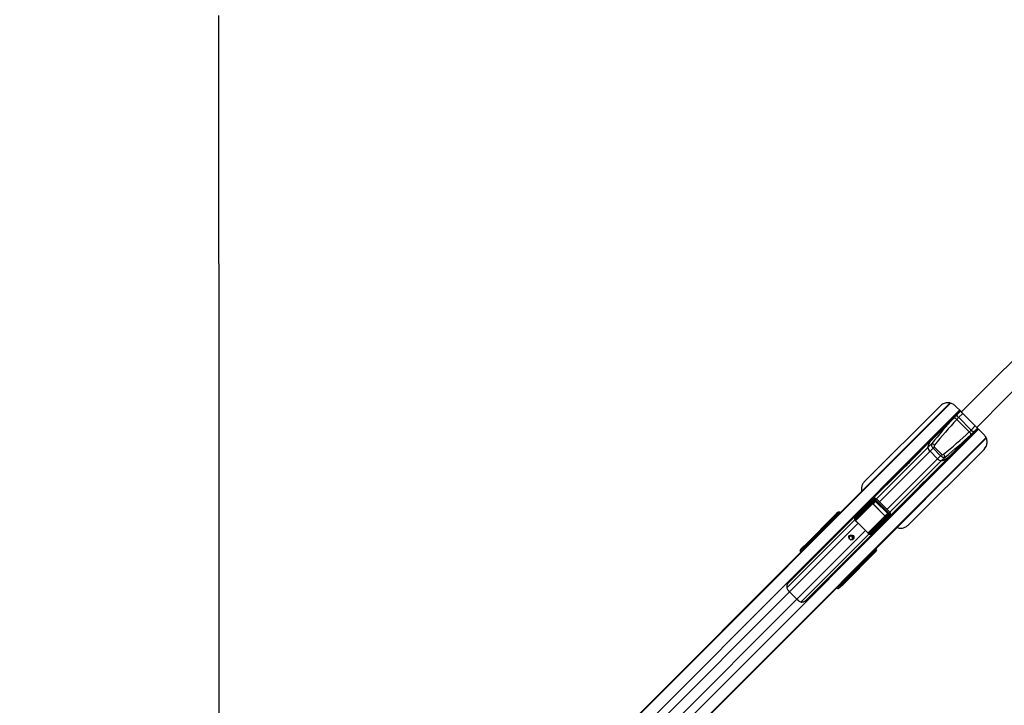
# Paper-space layout 'In Ground Anchor' of a CAD drawing. Header units: millimetres. Extents: x 38476 to 443956, y 10848 to 406945.
# Tile 39 of 71: x 85725 to 132483, y 269483 to 302026. Entities that reach past the tile are written whole.
import ezdxf

# ---------------------------------------------------------------- set-up
doc = ezdxf.new("R2010")
doc.units = ezdxf.units.MM
doc.layers.add('COMPONENT_GEOMETRY', color=7, linetype='Continuous')
doc.styles.add('SLDTEXTSTYLE1', font='TXT', dxfattribs={"width": 0.75})
doc.dimstyles.new('SLDDIMSTYLE0', dxfattribs={"dimtxt": 2500, "dimasz": 165.1, "dimexe": 0, "dimexo": 0.0625, "dimgap": 625, "dimtad": 0, "dimtih": 1, "dimtoh": 1, "dimdec": 0, "dimlfac": 0.02, "dimrnd": 1e-09, "dimzin": 12, "dimdsep": 46, "dimtxsty": 'SLDTEXTSTYLE1', "dimsah": 1, "dimcen": 0.09, "dimadec": 0, "dimazin": 3, "dimtfac": 1, "dimtdec": 0, "dimtofl": 0, "dimtmove": 0, "dimatfit": 3, "dimfxl": 1, "dimfrac": 2, "dimtolj": 1, "dimtzin": 12, "dimarcsym": 0})

# ---------------------------------------------------------------- blocks, each defined once
blk = doc.blocks.new('_D_16')
at = {"layer": 'COMPONENT_GEOMETRY', "color": 7, "ltscale": 50}
for p, q in [((240160, 319828), (240160, 202242)), ((85725, 242893), (85725, 202242)), ((85725, 202401), (159248, 202401)), ((240160, 202401), (166637, 202401))]:
    blk.add_line(p, q, dxfattribs=at)
for points in [[(85725, 202401), (85890, 202375), (85890, 202426)], [(240160, 202401), (239995, 202426), (239995, 202375)]]:
    blk.add_solid(points, dxfattribs=at)
at = {"layer": 'COMPONENT_GEOMETRY', "color": 7, "ltscale": 50, "insert": (159248, 203639), "char_height": 2500, "attachment_point": 1, "style": 'SLDTEXTSTYLE1'}
blk.add_mtext('3089', dxfattribs=at)

psp = doc.layouts.new('In Ground Anchor')

# ---------------------------------------------------------------- linework, layer by layer
at = {"color": 7, "linetype": 'Continuous', "lineweight": 25, "ltscale": 50}
for p, q in [((124154.5, 278083.5), (129898.6, 283827.6)), ((130393, 283455.7), (122224.5, 275287.2)), ((129450, 283699.3), (125845.2, 280104.2)), ((130443.2, 283405.2), (130155.1, 283695.5)), ((130402.3, 283440.3), (130203.5, 283241.6)), ((130203.5, 283241.6), (128969.6, 282007.7)), ((130818.1, 282461.1), (130229.2, 283050)), ((130315.7, 283138.5), (130906.6, 282547.6)), ((123055.3, 274456.4), (131223.8, 282624.8)), ((131009.6, 282435.5), (129775.7, 281201.6)), ((131208.4, 282634.2), (131009.6, 282435.5)), ((131517.9, 282333), (131175, 282673.2)), ((125854.2, 276389), (131628, 282162.9)), ((129017.1, 282062.2), (128022.6, 281067.7)), ((127915.1, 278034.5), (131519.9, 281629.6)), ((127915.4, 278035.2), (131520.2, 281630.3)), ((129036.8, 281905.1), (128851.8, 281720.1)), ((129096.9, 281688.5), (128956.3, 281548)), ((129316.1, 281188.3), (128956.3, 281548)), ((129153.5, 281745.1), (129096.9, 281688.5)), ((129456.6, 281328.8), (129096.9, 281688.5)), ((129153.5, 281745.1), (129513.2, 281385.4)), ((131520.2, 281630.3), (131519.9, 281629.6)), ((131520.2, 281630.3), (131606.2, 281753.4)), ((128835.8, 280254.5), (129830.3, 281249)), ((129456.6, 281328.8), (129316.1, 281188.3)), ((129513.2, 281385.4), (129456.6, 281328.8)), ((129673.2, 281268.7), (129488.2, 281083.7)), ((127651.7, 280696.8), (126135.8, 279180.9)), ((126949, 278367.7), (128464.9, 279883.6)), ((125418.1, 278430.9), (126264.1, 279278.9)), ((126288.2, 279232.4), (125423.9, 278366)), ((125427.5, 278316.5), (126288.5, 279177.6)), ((126311.8, 279165.6), (125450.7, 278304.5)), ((125770.1, 278816.2), (126121.2, 279168.1)), ((126088.9, 279151.7), (126096.8, 279143.7)), ((126089.4, 279152.2), (126097.3, 279144.2)), ((126264.1, 279278.9), (126121.2, 279168.1)), ((126275.8, 279289.5), (126134.2, 279179.6)), ((126212.4, 279046.1), (126311.8, 279165.6)), ((126355.3, 279175.7), (126248.6, 279047.5)), ((126355.3, 279175.7), (126365.9, 279186.3)), ((126943.8, 278587.2), (126355.3, 279175.7)), ((126365.9, 279186.3), (126954.3, 278597.8)), ((127006.7, 278598.9), (126367, 279238.6)), ((127053.8, 278646), (126414.1, 279285.7)), ((126243.4, 279042.3), (126248.6, 279047.5)), ((126810.4, 278475.3), (126243.4, 279042.3)), ((126248.6, 279047.5), (126815.6, 278480.6)), ((122971.9, 277031.6), (124528.8, 278588.5)), ((122973.2, 277043.6), (124562.3, 278632.7)), ((124125.1, 278167), (124325.1, 278332.6)), ((124326.2, 278298.3), (124125.8, 278132.4)), ((124352.1, 278359.5), (124203.4, 278241.4)), ((124206.2, 278243.8), (124203.4, 278241.4)), ((124354, 278361.2), (124206.2, 278243.8)), ((124325.1, 278332.6), (124352.1, 278359.5)), ((124360.6, 278315), (124338.2, 278292.6)), ((124354, 278361.2), (124352.1, 278359.5)), ((124386.9, 278341.4), (124360.6, 278315)), ((124528.2, 278498.2), (124388, 278382.1)), ((124390.5, 278419.3), (124527.2, 278532.5)), ((124411.4, 278340.4), (124398.6, 278353.1)), ((124552.1, 278557.3), (124452.2, 278478)), ((124454.3, 278479.8), (124452.2, 278478)), ((124554, 278559), (124454.3, 278479.9)), ((124527.2, 278532.5), (124552.1, 278557.3)), ((124528.8, 278588.5), (124562.3, 278632.7)), ((124540.2, 278492.5), (124562.6, 278514.9)), ((124547.2, 278485.5), (124540.2, 278492.5)), ((124547.2, 278485.5), (124569.6, 278507.9)), ((124552.1, 278557.3), (124554, 278559)), ((124586.9, 278539.2), (124562.6, 278514.9)), ((124562.6, 278514.9), (124569.6, 278507.9)), ((124569.6, 278507.9), (124593.9, 278532.2)), ((124593.9, 278532.2), (124586.9, 278539.2)), ((124605.6, 278543.9), (124598.6, 278550.9)), ((126072.6, 277682.6), (126933.7, 278543.7)), ((126945.7, 278520.4), (126084.6, 277659.4)), ((126134.1, 277655.8), (127000.5, 278520.1)), ((127047, 278496), (126199, 277650)), ((126584.3, 278002), (126936.2, 278353.1)), ((126810.4, 278475.3), (126815.6, 278480.6)), ((126933.7, 278543.7), (126814.2, 278444.3)), ((126815.6, 278480.6), (126943.8, 278587.2)), ((126911.7, 278328.6), (126919.7, 278320.8)), ((126912.3, 278329.2), (126920.2, 278321.3)), ((126936.2, 278353.1), (127047, 278496)), ((126943.8, 278587.2), (126954.3, 278597.8)), ((126947.7, 278366.1), (127057.6, 278507.7)), ((124123.5, 278124.8), (122989.2, 276990.5)), ((123766.7, 277695.7), (124100.5, 278029.5)), ((124053.4, 277968.5), (124195.8, 278101.2)), ((124053.4, 277968.5), (124161.2, 278076.4)), ((124100.5, 278029.5), (124154.5, 278083.5)), ((124161.2, 278076.4), (124177.3, 278091.4)), ((124161.2, 278076.4), (124174.1, 278089.2)), ((124174.1, 278089.2), (124228.1, 278143.2)), ((124177.3, 278091.4), (124174.1, 278089.2)), ((124241.4, 278152), (124228.1, 278143.2)), ((125545.9, 278126), (125894.1, 277777.9)), ((127915.4, 278035.2), (127915.1, 278034.5)), ((95174.8, 249103.8), (123658.9, 277587.9)), ((123658.9, 277587.9), (123766.7, 277695.7)), ((126139.9, 277637.6), (126083.9, 277642.5)), ((122792.6, 276837.6), (122859.1, 276904.3)), ((122839.7, 276899.8), (122792.6, 276837.6)), ((122859.1, 276904.3), (122882.9, 276935.7)), ((122952.1, 276934.3), (122928.4, 276902.9)), ((126300.3, 276825.8), (126276, 276801.5)), ((126283, 276794.5), (126307.3, 276818.8)), ((126307.3, 276818.8), (126300.3, 276825.8)), ((126312, 276837.5), (126307.1, 276841.9)), ((126319, 276830.5), (126312, 276837.5)), ((124758.6, 275221.2), (125892.9, 276355.4)), ((126356.6, 276760.8), (124799.7, 275203.8)), ((124811.7, 275205.1), (126400.8, 276794.2)), ((125756.2, 276304.8), (125914, 276462.6)), ((125869.1, 276426.1), (125756.2, 276304.8)), ((125800.2, 276335), (125854.2, 276389)), ((125900.5, 276357.7), (126066.4, 276558.1)), ((125914, 276462.6), (125920, 276471.8)), ((126100.7, 276557), (125935.1, 276357)), ((126009.5, 276435.3), (126127.6, 276584)), ((126009.5, 276435.3), (126011.7, 276438.4)), ((126012, 276438.2), (126129.3, 276585.9)), ((126060.7, 276570.1), (126083.1, 276592.5)), ((126083.1, 276592.5), (126109.5, 276618.9)), ((126127.6, 276584), (126100.7, 276557)), ((126121.2, 276630.6), (126108.5, 276643.3)), ((126150.2, 276619.9), (126266.3, 276760.1)), ((126300.5, 276759.1), (126187.4, 276622.4)), ((126246.1, 276684.1), (126325.4, 276784)), ((126248, 276686.3), (126327.1, 276785.9)), ((126276, 276801.5), (126253.6, 276779.1)), ((126260.6, 276772.1), (126253.6, 276779.1)), ((126283, 276794.5), (126260.6, 276772.1)), ((126276, 276801.5), (126283, 276794.5)), ((126325.4, 276784), (126300.5, 276759.1)), ((126400.8, 276794.2), (126356.6, 276760.8)), ((102979.3, 253514.2), (125377.1, 275911.9)), ((125377.1, 275911.9), (125484.5, 276019.4)), ((125484.5, 276019.4), (125800.2, 276335)), ((124672.4, 275091), (124605.7, 275024.5)), ((124667.9, 275071.6), (124605.7, 275024.5)), ((124671, 275160.3), (124702.4, 275184)), ((124703.8, 275114.8), (124672.4, 275091)), ((122287, 274867.1), (122635.1, 274518.9))]:
    psp.add_line(p, q, dxfattribs=at)
at = {"color": 8, "linetype": 'Continuous', "lineweight": 25, "ltscale": 50}
for p, q in [((124228.1, 278143.2), (129909.4, 283824.6)), ((95194.3, 249084.3), (129929.2, 283819.1)), ((95530.4, 248656.8), (130361.3, 283487.7)), ((130313, 283138.9), (130509.9, 283335.8)), ((96424.9, 247762.3), (131255.7, 282593.1)), ((130907, 282545), (131103.9, 282741.8)), ((96852.4, 247426.2), (131617.2, 282191)), ((125914, 276462.6), (131624.2, 282172.8)), ((126415.8, 279284.1), (128851.8, 281720.1)), ((126554.1, 279145.7), (128956.3, 281548)), ((126913.8, 278786), (129316.1, 281188.3)), ((127052.2, 278647.7), (129488.2, 281083.7)), ((126414.1, 279285.7), (126367, 279238.6)), ((125414.9, 278248.6), (126212.4, 279046.1)), ((126224, 279040.1), (125422.5, 278238.6)), ((122157.3, 275066.6), (125383, 278292.2)), ((124350.9, 278279.9), (124338.2, 278292.6)), ((124360.6, 278315), (124373.3, 278302.3)), ((124379.5, 278380.8), (124364.8, 278366.1)), ((124418.2, 278347.2), (124384.4, 278375.5)), ((124398.6, 278353.1), (124386.9, 278341.4)), ((124399.7, 278328.7), (124386.9, 278341.4)), ((124388, 278382.1), (124423.5, 278352.4)), ((124586.9, 278539.2), (124598.6, 278550.9)), ((124593.9, 278532.2), (124605.6, 278543.9)), ((124613.3, 278542.3), (124612.9, 278542.7)), ((125389.3, 278289.4), (125410.6, 278315.8)), ((126008.2, 277656), (126808.2, 278456)), ((126814.2, 278444.3), (126017.4, 277647.5)), ((127053.8, 278646), (127006.7, 278598.9)), ((95181.7, 249096.9), (124053.4, 277968.5)), ((122287, 274867.1), (125545.9, 278126)), ((122635.1, 274518.9), (125894.1, 277777.9)), ((124162.8, 278091.8), (124123.5, 278124.8)), ((124127, 278131.4), (124168.1, 278097.1)), ((122834.6, 274389.2), (126060.3, 277614.9)), ((126149.3, 277607.1), (126173.9, 277639.6)), ((122977.2, 276906.1), (122952.1, 276934.3)), ((122989.2, 276990.5), (123023.3, 276952.2)), ((126312, 276837.5), (126300.3, 276825.8)), ((126319, 276830.5), (126307.3, 276818.8)), ((126310.8, 276844.8), (126310.4, 276845.2)), ((125892.9, 276355.4), (125859.9, 276394.8)), ((125865.1, 276400), (125899.5, 276358.9)), ((126060.7, 276570.1), (126048, 276582.8)), ((126070.4, 276605.2), (126083.1, 276592.5)), ((126109.5, 276618.9), (126096.7, 276631.6)), ((126121.2, 276630.6), (126109.5, 276618.9)), ((126143.5, 276616.3), (126115.3, 276650.1)), ((126120.5, 276655.4), (126150.2, 276619.9)), ((126129.4, 276586), (126127.6, 276584)), ((126134.3, 276596.8), (126148.9, 276611.4)), ((126327.2, 276786), (126325.4, 276784)), ((96865, 247413.6), (125756.2, 276304.8)), ((124702.4, 275184), (124674.2, 275209.1)), ((124720.3, 275255.2), (124758.6, 275221.2)), ((97290.4, 249870.5), (122287, 274867.1)), ((97638.6, 249522.3), (122635.1, 274518.9))]:
    psp.add_line(p, q, dxfattribs=at)
at = {"color": 7, "linetype": 'Continuous', "lineweight": 25, "ltscale": 50, "flags": 128}
for points in [[(95167.9, 302222.1), (95169, 300080.5), (95170.1, 297938.8), (95171.2, 295797.1), (95172.3, 293655.5), (95173.4, 291513.8), (95174.5, 289372.2), (95175.6, 287230.5), (95176.7, 285088.9), (95177.7, 282947.2), (95178.8, 280805.6), (95179.8, 278663.9), (95180.9, 276522.2), (95181.9, 274380.6), (95182.9, 272238.9), (95184, 270097.3), (95185, 267955.6)], [(128851.8, 281720.1), (128876, 281821.5), (128911.7, 281912.5), (128958.8, 281992.8), (129017.1, 282062.2), (129071.7, 282109.7)], [(128969.6, 282007.7), (128948.5, 281977.7), (128929.2, 281946), (128911.7, 281912.6), (128896.1, 281877.4), (128882.2, 281840.6), (128870.2, 281802.1), (128860.1, 281761.9), (128851.8, 281720.1)], [(128022.6, 281067.7), (128022.6, 281067.7), (127986.1, 281029.8), (127928.2, 280968.4), (127856.8, 280893.5), (127819, 280854.6), (127781.9, 280817.2), (127746.7, 280782.3), (127714.7, 280751.4), (127665.9, 280706.1), (127643.5, 280687.2), (127651.7, 280696.8), (127651.7, 280696.8)], [(129877.8, 281303.6), (129830.3, 281249), (129760.9, 281190.7), (129680.6, 281143.6), (129589.6, 281107.9), (129488.2, 281083.7)], [(129775.7, 281201.6), (129745.8, 281180.4), (129714.1, 281161.1), (129680.6, 281143.7), (129645.5, 281128), (129608.7, 281114.1), (129570.1, 281102.1), (129530, 281092), (129488.2, 281083.7)], [(128464.9, 279883.6), (128464.8, 279883.5), (128455.3, 279875.4), (128474.3, 279897.9), (128519.7, 279946.8), (128550.6, 279978.8), (128585.4, 280013.9), (128622.9, 280051.1), (128661.7, 280088.8), (128736.6, 280160.3), (128798, 280218.2), (128835.8, 280254.5), (128835.8, 280254.5)], [(125441.3, 278221.3), (125454.7, 278210.1), (125467.9, 278198.7), (125481.2, 278187.1), (125494.3, 278175.3), (125507.4, 278163.2), (125520.4, 278151), (125533.2, 278138.6), (125545.9, 278126)], [(125894.1, 277777.9), (125906.7, 277765.1), (125919.1, 277752.3), (125931.3, 277739.3), (125943.4, 277726.2), (125955.2, 277713.1), (125966.8, 277699.9), (125978.2, 277686.6), (125989.4, 277673.3)], [(125309.3, 277364.4), (125270.7, 277339.3), (125224.6, 277331.5), (125177.9, 277342.1), (125137.7, 277369.6), (125110.2, 277409.8), (125099.6, 277456.5), (125107.4, 277502.6), (125132.5, 277541.2), (125171.1, 277566.3), (125217.2, 277574.1), (125263.9, 277563.5), (125304.1, 277536), (125331.6, 277495.8), (125342.2, 277449.1), (125334.4, 277403), (125309.3, 277364.4)], [(122971.9, 277031.6), (122970.6, 277028.7), (122970.3, 277024.9), (122971.1, 277020.3), (122972.9, 277015.1), (122975.7, 277009.3), (122979.5, 277003.2), (122984, 276996.8), (122989.2, 276990.5)], [(122193.2, 274973.1), (122203.8, 274959.7), (122214.8, 274946.2), (122226.1, 274932.8), (122237.8, 274919.4), (122249.7, 274906.1), (122261.9, 274892.9), (122274.3, 274879.9), (122287, 274867.1)], [(124799.7, 275203.8), (124796.8, 275202.5), (124793, 275202.2), (124788.4, 275203), (124783.1, 275204.8), (124777.4, 275207.7), (124771.2, 275211.4), (124764.9, 275215.9), (124758.6, 275221.2)], [(122635.1, 274518.9), (122648, 274506.2), (122661, 274493.8), (122674.2, 274481.6), (122687.5, 274469.7), (122700.9, 274458), (122714.3, 274446.7), (122727.8, 274435.7), (122741.2, 274425.1)]]:
    psp.add_lwpolyline(points, dxfattribs=at)
at = {"color": 7, "linetype": 'Continuous', "lineweight": 25, "ltscale": 2500}
for centre, radius, start, end in [((129879.7, 282907.1), 25, 135, 207.5424), ((130061.6, 282921), 211.5, 37.60499, 80.40393), ((130689.1, 282293.5), 211.5, 9.59607, 52.39501), ((130675.2, 282111.6), 25, 242.4576, 315), ((129137.6, 281775.9), 291.2, 191.05942, 231.51619), ((128980, 281637.2), 273.9, 45.52624, 78.01581), ((129544, 281369.5), 291.2, 218.48381, 258.94058), ((129405.3, 281211.9), 273.9, 11.98419, 44.47376), ((126318.7, 279277.7), 54.6, 178.73171, 236.07706), ((126311.2, 279192.8), 27.3, 213.97082, 271.3742), ((126212.7, 279032.5), 13.7, 34.0004, 91.34462), ((124199.4, 278243.6), 4.48, 330.94366, 28.84254), ((124343.2, 278316), 24.5, 137.34751, 226.12646), ((124359.4, 278407.4), 33.4, 307.05014, 319.04109), ((124367.4, 278388.9), 21.7, 321.73034, 341.74382), ((124385.4, 278421.6), 5.56, 335.66916, 36.35736), ((124446.8, 278480.3), 5.93, 337.07996, 38.20491), ((124545.2, 278515.8), 24.5, 137.34785, 226.12612), ((125425.4, 278402.4), 36.4, 237.13562, 267.58411), ((125421, 278398.2), 15.3, 116.52099, 150.37094), ((125416.9, 278363.4), 48, 262.42033, 282.67159), ((125434.5, 278323.9), 25.3, 198.69062, 309.91518), ((125450.1, 278331.8), 27.3, 213.971, 271.36161), ((126800.6, 278444.6), 13.7, 358.65538, 55.9996), ((126960.9, 278543.1), 27.3, 178.6258, 236.02918), ((127045.8, 278550.6), 54.6, 213.92294, 271.26829), ((124428.7, 277700.8), 464.5, 123.243, 134.95589), ((124106.8, 278137.5), 19.7, 322.77066, 345.19652), ((124106.4, 278138.2), 21.7, 321.72792, 341.74624), ((124121.6, 278169.1), 4.04, 328.61384, 24.54236), ((124482.6, 277754.8), 464.4, 123.24235, 134.95654), ((125189.5, 277427.6), 82, 41.93947, 190.15225), ((125187, 277418.9), 126.2, 327.6707, 122.3293), ((125196.4, 277421), 81.8, 259.32801, 48.58027), ((126092, 277666.4), 25.3, 140.08482, 251.30938), ((126099.9, 277682), 27.3, 178.63839, 236.029), ((126131.5, 277648.8), 48, 167.32841, 187.57967), ((126170.5, 277657.3), 36.4, 182.41589, 212.86438), ((126166.3, 277652.9), 15.3, 299.62906, 333.47901), ((122893, 276868.3), 49.5, 44.44131, 133.23799), ((122916.8, 276899.7), 49.5, 44.43581, 133.23993), ((125471.7, 276663), 464.2, 315.04205, 326.62354), ((125525.6, 276717.2), 464.4, 315.04322, 326.75789), ((125906.3, 276338.4), 21.7, 108.25376, 128.27208), ((125905.6, 276338.7), 19.7, 104.80348, 127.22934), ((125937.2, 276353.5), 4.04, 65.45764, 121.38616), ((126011.7, 276431.4), 4.48, 61.15746, 119.05634), ((126084.1, 276575.1), 24.5, 223.87354, 312.65249), ((126157, 276599.3), 21.7, 108.25618, 128.26966), ((126175.5, 276591.3), 33.4, 130.95891, 142.94986), ((126189.7, 276617.3), 5.56, 53.64264, 114.33084), ((126248.4, 276678.7), 5.93, 51.79509, 112.92004), ((126283.9, 276777.1), 24.5, 223.87388, 312.65215), ((124636.4, 275124.9), 49.5, 316.76201, 45.55869), ((124667.8, 275148.7), 49.5, 316.76007, 45.56419)]:
    psp.add_arc(centre, radius, start, end, dxfattribs=at)
at = {"color": 8, "linetype": 'Continuous', "lineweight": 25, "ltscale": 2500}
for centre, radius, start, end in [((124570.5, 278582.9), 42, 172.28503, 229.93561), ((124821, 278335.7), 293.6, 131.2514, 135.15277), ((126103.8, 277052.9), 293.6, 314.84723, 318.7486), ((126350.9, 276802.4), 42, 220.06439, 277.71497)]:
    psp.add_arc(centre, radius, start, end, dxfattribs=at)
at = {"color": 7, "linetype": 'Continuous', "lineweight": 25, "ltscale": 2500}
for centre, major_axis, ratio, start_param, end_param in [((134565.9, 279491.6), (7506.1, 7506.1), 0.5408496, 1.6261864, 1.77985), ((134590.5, 279516.3), (7474.2, 7474.2), 0.5289703, 1.6261864, 1.77985), ((127284.4, 286822.5), (7474.2, 7474.2), 0.5289703, 4.5033353, 4.6569989), ((127259.7, 286797.8), (7506.1, 7506.1), 0.5408496, 4.5033353, 4.6569989), ((129195.7, 281787.3), (141.4, -141.4), 0.6985117, 3.3506463, 4.712389), ((129220.3, 281811.9), (66.8, 66.8), 0.5289703, 1.77985, 3.1415927), ((129555.4, 281427.6), (141.4, -141.4), 0.6985117, 4.712389, 6.0741317), ((129580, 281452.2), (66.8, 66.8), 0.5289703, 3.1415927, 4.5033353), ((126194.3, 279099.7), (89.4, 75.4), 0.8546341, 1.5229882, 1.6715781), ((126336.5, 279210), (80.2, 69.9), 0.940187, 0.0593327, 1.6582345), ((126324.7, 279198.2), (44.7, 37.7), 0.8546341, 0.0726763, 1.6715781), ((126322.6, 279140.9), (41.4, 47.1), 0.7970868, 6.2312804, 7.7723944), ((126328.5, 279146.8), (25.9, 29.9), 0.6325845, 6.2301257, 7.7712397), ((126190, 279301.7), (4776.6, 4794.4), 0.0067116, 4.5393487, 4.6176246), ((126229.6, 279028), (18.3, 20.3), 0.9161681, 6.2413135, 7.7824275), ((126232.6, 279030.9), (10.3, 11.8), 0.7970868, 6.2312804, 7.7723944), ((125647.4, 279618.7), (1860, 1771.6), 0.0008553, 3.7528801, 3.8227139), ((125638.6, 279627.7), (1851, 1780.4), 0.0006506, 3.7546079, 3.8244418), ((124351.3, 278305.8), (26.5, -26.5), 0.3488464, 1.5707963, 3.1066861), ((124334.9, 278289.4), (8.84, -8.84), 0.3707577, 1.5707963, 3.1066861), ((124378.3, 278332.7), (26.5, -26.5), 0.3269351, 1.5707963, 3.1066861), ((124419.1, 278408.3), (40.3, 26.5), 0.7739721, 3.1766581, 3.3706588), ((124414.4, 278406.8), (30.3, 20.6), 0.6786266, 3.173389, 3.3673897), ((125638.6, 279627.7), (1851, 1780.4), 0.0006506, 3.9713356, 4.0154847), ((125647.4, 279618.7), (1860, 1771.6), 0.0008553, 3.9696078, 4.0137569), ((124553.4, 278505.6), (26.5, -26.5), 0.3488464, 1.5707963, 3.1066861), ((124536.9, 278489.2), (8.84, -8.84), 0.3707577, 1.5707963, 3.1066861), ((124598.4, 278516), (-58.6, 81.8), 0.9315113, 4.8646233, 6.4365756), ((124578.3, 278530.5), (26.5, -26.5), 0.3269351, 1.5707963, 3.1066861), ((124629.6, 278557.2), (-43.4, 92.3), 0.9070391, 5.0270761, 6.5990284), ((124263.8, 276814.6), (1694.8, 2080.2), 0.0110023, 0.7814777, 0.8206809), ((125609.6, 278389.5), (143.8, 143.8), 0.8216782, 2.3851365, 2.6615065), ((126799, 278464.5), (11.8, 10.3), 0.7970868, 4.7939762, 6.3350902), ((126796.1, 278461.5), (20.3, 18.3), 0.9161681, 4.7839431, 6.3250571), ((126914.9, 278560.4), (29.9, 25.9), 0.6325845, 4.7951309, 6.3362449), ((126867.8, 278426.2), (75.4, 89.4), 0.8546341, 4.6116072, 4.7601971), ((126909, 278554.5), (47.1, 41.4), 0.7970868, 4.7939762, 6.3350902), ((126966.3, 278556.6), (37.7, 44.7), 0.8546341, 4.6116072, 6.210509), ((126978.1, 278568.4), (69.9, 80.2), 0.940187, 4.6249508, 6.2238526), ((126487.3, 274759.4), (5555.8, 5555.8), 0.5090905, 1.5009832, 1.5707963), ((126595.2, 274867.3), (5555.8, 5555.8), 0.5090905, 1.5009832, 1.5707963), ((124104.6, 278093.6), (35.4, -35.4), 0.7189668, 1.7453293, 1.7713589), ((124112.8, 278101.8), (44.2, -44.2), 0.5038084, 1.7453293, 1.7713589), ((124200.9, 278111.5), (44.1, 42), 0.0657772, 4.5340191, 6.6294212), ((127069.8, 278421.9), (4794.4, 4776.6), 0.0067116, 1.6655607, 1.7438589), ((124582.7, 276495.7), (2080.2, 1694.8), 0.0110023, 5.4625044, 5.5017076), ((126157.6, 277841.5), (143.8, 143.8), 0.8216782, 3.6216788, 3.8980488), ((122900.1, 276733.3), (-106.1, 106.1), 0.3332373, 0.0460032, 1.1020644), ((122939.5, 276999.9), (104.5, 108.2), 0.0437882, 1.198143, 2.7936891), ((122949.5, 277002.5), (69.7, 72.1), 0.0437882, 1.198143, 2.7936891), ((122985.4, 276967.7), (32, 39.2), 0.2458274, 1.1617505, 2.7572966), ((126298.6, 276810.2), (26.5, -26.5), 0.3269351, 0.0349066, 1.5707963), ((126284.1, 276830.3), (81.8, -58.6), 0.9315113, 6.129795, 7.7017473), ((126325.3, 276861.5), (92.3, -43.4), 0.9070391, 5.9673422, 7.5392945), ((122656.1, 278847.8), (5533.7, 5533.7), 0.511129, 4.712389, 4.7813953), ((125879.5, 276431.3), (42, 44.1), 0.0657772, 5.9369495, 8.0344472), ((125861.7, 276336.5), (35.4, -35.4), 0.7189668, 1.3702338, 1.3962634), ((125869.9, 276344.7), (44.2, -44.2), 0.5038084, 1.3702338, 1.3962634), ((127386.8, 277879.3), (1771.6, 1860), 0.0008553, 2.4604714, 2.5303052), ((127395.7, 277870.5), (1780.4, 1851), 0.0006506, 2.4587436, 2.5285774), ((126057.4, 276566.8), (8.84, -8.84), 0.3707577, 0.0349066, 1.5707963), ((126073.9, 276583.2), (26.5, -26.5), 0.3488464, 0.0349066, 1.5707963), ((126100.8, 276610.2), (26.5, -26.5), 0.3269351, 0.0349066, 1.5707963), ((126176.4, 276651), (26.5, 40.3), 0.7739721, 2.9125265, 3.1065273), ((126174.9, 276646.3), (20.6, 30.3), 0.6786266, 2.9157956, 3.1097963), ((127386.8, 277879.3), (1771.6, 1860), 0.0008553, 2.2694285, 2.3135775), ((127395.7, 277870.5), (1780.4, 1851), 0.0006506, 2.2677006, 2.3118497), ((126257.3, 276768.8), (8.84, -8.84), 0.3707577, 0.0349066, 1.5707963), ((126273.7, 276785.3), (26.5, -26.5), 0.3488464, 0.0349066, 1.5707963), ((122548.6, 278740.4), (5533.7, 5533.7), 0.511129, 4.712389, 4.7822022), ((124501.4, 275132.1), (106.1, -106.1), 0.3332373, 5.1811209, 6.2371821), ((124768, 275171.5), (108.2, 104.5), 0.0437882, 3.4894962, 5.0850423), ((124735.8, 275217.3), (39.2, 32), 0.2458274, 3.5258887, 5.1214348), ((124770.6, 275181.4), (72.1, 69.7), 0.0437882, 3.4894962, 5.0850423)]:
    psp.add_ellipse(centre, major_axis=major_axis, ratio=ratio, start_param=start_param, end_param=end_param, dxfattribs=at)
at = {"color": 8, "linetype": 'Continuous', "lineweight": 25, "ltscale": 2500}
for centre, major_axis, ratio, start_param, end_param in [((124543.9, 278482.2), (8.84, -8.84), 0.3707577, 1.0164363, 1.5707963), ((124579.8, 278509.7), (-21.7, 46.1), 0.9070391, 5.0270761, 5.5756231), ((125929.4, 278860.2), (862.6, 702.8), 0.0111298, 4.0088561, 4.0688575), ((126628.3, 278161.3), (702.8, 862.6), 0.0111298, 2.2143278, 2.2743292), ((122966.7, 276800), (106.1, -106), 0.3331675, 3.1874582, 4.2443915), ((123000.1, 276833.4), (-70.7, 70.7), 0.3332373, 0.0460032, 0.8278434), ((126277.8, 276811.7), (46.1, -21.7), 0.9070391, 0.9335308, 1.2561092), ((126250.3, 276775.8), (8.84, -8.84), 0.3707577, 1.5707963, 2.1251563), ((124568.1, 275198.6), (-106, 106.1), 0.3331675, 2.0387938, 3.0957271), ((124601.5, 275232), (70.7, -70.7), 0.3332373, 5.4553419, 6.2371821)]:
    psp.add_ellipse(centre, major_axis=major_axis, ratio=ratio, start_param=start_param, end_param=end_param, dxfattribs=at)
at = {"color": 8, "linetype": 'Continuous', "lineweight": 25, "ltscale": 50}
for points, knots in [([(130443.2, 283405.2), (135376.3, 288329.2), (142838.9, 295778), (150324.2, 303196.3), (152861.3, 305710.7)], [0, 0, 0, 0, 0.6610552, 1, 1, 1, 1]), ([(153476, 305084.9), (150963.4, 302549.8), (143546.7, 295066.5), (136099.4, 287606.2), (131175, 282673.2)], [0, 0, 0, 0, 0.3387683, 1, 1, 1, 1]), ([(124203.4, 278245.7), (124204.6, 278246.9), (124211.2, 278252.8), (124219.2, 278258.7), (124226.8, 278260.9), (124228.3, 278261.3)], [0, 0, 0, 0, 0.1602197, 0.8447699, 1, 1, 1, 1]), ([(124451.4, 278484), (124452.6, 278485.1), (124459.1, 278491), (124468.5, 278497.5), (124477.6, 278499.8), (124480.2, 278500.5)], [0, 0, 0, 0, 0.1380925, 0.7551631, 1, 1, 1, 1]), ([(125407.7, 278405.8), (125400.3, 278400.2), (125389.4, 278392), (125378.7, 278383.9), (125375.2, 278381.2)], [0, 0, 0, 0, 0.6751406, 1, 1, 1, 1]), ([(126083.9, 277642.5), (126079, 277638.5), (126069, 277630.5), (126059.2, 277622.6), (126054.2, 277618.5)], [0, 0, 0, 0, 0.4925649, 1, 1, 1, 1]), ([(126028, 276458.3), (126026.8, 276455), (126024, 276446.7), (126017.6, 276439.6), (126013.8, 276435.3)], [0, 0, 0, 0, 0.4026343, 1, 1, 1, 1]), ([(126268.2, 276711.7), (126266.6, 276706.7), (126263.4, 276696.4), (126255.9, 276687.7), (126252.1, 276683.3)], [0, 0, 0, 0, 0.4951852, 1, 1, 1, 1])]:
    psp.add_open_spline(points, degree=3, knots=knots, dxfattribs=at)
at = {"color": 7, "linetype": 'Continuous', "lineweight": 25, "ltscale": 50}
for points, knots in [([(130155.1, 283695.5), (130109.4, 283732.9), (130018, 283807.7), (129845.7, 283851.3), (129698, 283839.9), (129584.8, 283797.6), (129510, 283754), (129468.5, 283716.1), (129450, 283699.3)], [0, 0, 0, 0, 0.2202759, 0.4401358, 0.670555, 0.7881854, 0.905778, 1, 1, 1, 1]), ([(131175, 282673.2), (131101.2, 282746.6), (130951.4, 282895.5), (130750.3, 283096.5), (130579.9, 283267.5), (130488.9, 283359.1), (130443.2, 283405.2)], [0, 0, 0, 0, 0.3052572, 0.6193667, 0.8086602, 1, 1, 1, 1]), ([(130096.9, 283129.5), (130120.2, 283154), (130160.1, 283195.8), (130199.6, 283235.4), (130216, 283251.9)], [0, 0, 0, 0, 0.5844283, 1, 1, 1, 1]), ([(130203.5, 283241.6), (130202.9, 283240.9), (130201.4, 283239.4), (130199.7, 283237.7), (130198.4, 283236.3), (130197.6, 283235.5), (130197.1, 283235), (130196.9, 283234.6), (130196.8, 283234.4), (130197.9, 283235.3), (130204.1, 283240.8), (130211, 283247.2), (130216, 283251.9)], [0, 0, 0, 0, 0.0517522, 0.1058819, 0.1270606, 0.1483736, 0.1632145, 0.1779751, 0.2009826, 0.2568254, 0.4601505, 1, 1, 1, 1]), ([(130216, 283251.9), (130218.9, 283254.4), (130224.6, 283259.5), (130229.6, 283260.3), (130232.8, 283251.5), (130238.6, 283229.6), (130254.7, 283196.5), (130276.5, 283167.5), (130295.9, 283149.2), (130305.5, 283142.2), (130310.7, 283139.4), (130312.7, 283139), (130313, 283138.9)], [0, 0, 0, 0, 0.0784365, 0.1573638, 0.2633824, 0.4441654, 0.6334327, 0.8440754, 0.92679, 0.9725229, 0.9949761, 1, 1, 1, 1]), ([(130229.2, 283050), (130240.5, 283062.4), (130263.1, 283087.1), (130293.5, 283117.7), (130309.8, 283132.9), (130315.7, 283138.5)], [0, 0, 0, 0, 0.3876482, 0.7751349, 1, 1, 1, 1]), ([(130315.7, 283138.5), (130315.5, 283138.6), (130314.7, 283138.7), (130313.8, 283138.8), (130313, 283138.9)], [0, 0, 0, 0, 0.18676559, 1, 1, 1, 1]), ([(130818.1, 282461.1), (130830.5, 282472.4), (130855.2, 282495), (130885.8, 282525.4), (130901, 282541.7), (130906.6, 282547.6)], [0, 0, 0, 0, 0.3876482, 0.7751349, 1, 1, 1, 1]), ([(130897.6, 282328.8), (130922.1, 282352.1), (130963.9, 282392), (131003.5, 282431.5), (131020, 282448)], [0, 0, 0, 0, 0.5844283, 1, 1, 1, 1]), ([(130906.6, 282547.6), (130906.7, 282547.5), (130906.8, 282546.6), (130906.9, 282545.7), (130907, 282545)], [0, 0, 0, 0, 0.18676559, 1, 1, 1, 1]), ([(131020, 282448), (131022.5, 282450.8), (131027.6, 282456.6), (131028.4, 282461.5), (131019.6, 282464.7), (130997.7, 282470.5), (130964.6, 282486.6), (130935.5, 282508.4), (130917.3, 282527.8), (130910.3, 282537.4), (130907.5, 282542.6), (130907.1, 282544.6), (130907, 282545)], [0, 0, 0, 0, 0.0784365, 0.1573638, 0.2633824, 0.4441654, 0.6334327, 0.8440754, 0.92679, 0.9725229, 0.9949761, 1, 1, 1, 1]), ([(131009.6, 282435.5), (131009, 282434.8), (131007.5, 282433.4), (131005.7, 282431.6), (131004.4, 282430.3), (131003.6, 282429.5), (131003.1, 282429), (131002.7, 282428.8), (131002.5, 282428.7), (131003.4, 282429.9), (131008.9, 282436), (131015.3, 282442.9), (131020, 282448)], [0, 0, 0, 0, 0.0517522, 0.1058819, 0.1270606, 0.1483736, 0.1632145, 0.1779751, 0.2009826, 0.2568254, 0.4601505, 1, 1, 1, 1]), ([(131519.9, 281629.6), (131557.1, 281675.4), (131631.4, 281766.9), (131673.4, 281939.9), (131660.1, 282087.9), (131616.2, 282200.9), (131572, 282274.5), (131534.4, 282315.2), (131517.9, 282333)], [0, 0, 0, 0, 0.2221241, 0.4438684, 0.675116, 0.7922351, 0.9093171, 1, 1, 1, 1]), ([(125845.2, 280104.2), (125810.5, 280062.8), (125741.1, 279979.8), (125698.3, 279820.3), (125691.5, 279701.2), (125711.6, 279647.1), (125713.4, 279642.4)], [0, 0, 0, 0, 0.3276539, 0.655972, 0.9699593, 1, 1, 1, 1]), ([(125757.7, 279982.9), (125755.7, 279980), (125721.8, 279933.9), (125701.4, 279819.3), (125691.8, 279701.9), (125712, 279647.6), (125713.8, 279642.8)], [0, 0, 0, 0, 0.03073027, 0.50366966, 0.95597068, 1, 1, 1, 1]), ([(124398.6, 278353.1), (124396.7, 278354.9), (124391.5, 278359.8), (124382.8, 278365), (124372.4, 278367.4), (124362.4, 278366.5), (124356.9, 278363.1), (124354, 278361.2)], [0, 0, 0, 0, 0.1521048, 0.4190959, 0.6235761, 0.7983945, 1, 1, 1, 1]), ([(124379.5, 278380.8), (124378, 278383.5), (124375.1, 278388.7), (124374.5, 278398), (124376.8, 278407.3), (124382.2, 278416.8), (124387.1, 278422), (124389.9, 278424.9)], [0, 0, 0, 0, 0.1837123, 0.3577494, 0.5459505, 0.7462389, 1, 1, 1, 1]), ([(124390.5, 278419.3), (124388.4, 278417.2), (124384.8, 278413.5), (124380.9, 278406.2), (124379.6, 278398.9), (124380.7, 278391.7), (124383.2, 278387.7), (124384.6, 278385.5)], [0, 0, 0, 0, 0.261698, 0.4547403, 0.634255, 0.8078462, 1, 1, 1, 1]), ([(124598.6, 278550.9), (124596.7, 278552.7), (124591.5, 278557.6), (124582.8, 278562.8), (124572.4, 278565.2), (124562.4, 278564.3), (124556.9, 278560.9), (124554, 278559)], [0, 0, 0, 0, 0.1521106, 0.4191119, 0.6236301, 0.7983874, 1, 1, 1, 1]), ([(124609.9, 278538.9), (124609.3, 278539.7), (124608.1, 278541.5), (124606.5, 278543.1), (124605.6, 278543.9)], [0, 0, 0, 0, 0.4771244, 1, 1, 1, 1]), ([(125440.6, 278503.3), (125440.4, 278503.2), (125429.8, 278492.5), (125404.5, 278462.4), (125378.4, 278411.6), (125368.8, 278358.2), (125371.8, 278318.7), (125379.5, 278300.4), (125383, 278292.2)], [0, 0, 0, 0, 0.0026711, 0.1953513, 0.5071547, 0.7219597, 0.874871, 1, 1, 1, 1]), ([(125383, 278292.2), (125394.3, 278273.9), (125410, 278248.6), (125434.5, 278227.2), (125441.3, 278221.3)], [0, 0, 0, 0, 0.7201311, 1, 1, 1, 1]), ([(125410.6, 278315.8), (125408.6, 278325.9), (125405, 278344.5), (125405.5, 278363.3), (125405.7, 278371.8)], [0, 0, 0, 0, 0.5446945, 1, 1, 1, 1]), ([(125405.7, 278371.8), (125406.1, 278378.7), (125406.6, 278388.1), (125407.4, 278399.7), (125407.6, 278403.9), (125407.7, 278405.8)], [0, 0, 0, 0, 0.5928021, 0.815819, 1, 1, 1, 1]), ([(125418.1, 278430.9), (125418, 278430.8), (125415.5, 278428.1), (125410.2, 278420.6), (125408.6, 278411.3), (125407.7, 278405.8)], [0, 0, 0, 0, 0.010769, 0.4125623, 1, 1, 1, 1]), ([(125418.1, 278430.9), (125418, 278430.8), (125416.5, 278429), (125413.5, 278423.7), (125413.9, 278416.3), (125414.1, 278411.9)], [0, 0, 0, 0, 0.0107721, 0.4125846, 1, 1, 1, 1]), ([(125414.1, 278411.9), (125414.6, 278409.2), (125415.5, 278403.5), (125417.9, 278390.4), (125420.9, 278377.3), (125423.3, 278368.3), (125423.9, 278366)], [0, 0, 0, 0, 0.205539, 0.4344161, 0.8552426, 1, 1, 1, 1]), ([(124122.4, 278125.5), (124122, 278125.9), (124118.9, 278128.3), (124114.7, 278133.5), (124111.8, 278141.9), (124112, 278149.8), (124114.7, 278157.6), (124119.4, 278164.7), (124123.3, 278168.7), (124125.3, 278170.8)], [0, 0, 0, 0, 0.0323811, 0.2220616, 0.3812068, 0.5433665, 0.6728361, 0.8347736, 1, 1, 1, 1]), ([(124125.1, 278167), (124123.6, 278165.5), (124121, 278163), (124118.5, 278159.1), (124116.9, 278155.8), (124116.3, 278153.6), (124115.8, 278149.8), (124116.2, 278145.1), (124119.1, 278138.8), (124122.8, 278134.7), (124125.4, 278132.7), (124125.8, 278132.4)], [0, 0, 0, 0, 0.16549514, 0.28360333, 0.31494475, 0.41353386, 0.43337285, 0.59286359, 0.76045851, 0.96518015, 1, 1, 1, 1]), ([(127390.6, 277925.4), (127425.3, 277912.6), (127509.8, 277881.5), (127655.9, 277890.7), (127803.4, 277940), (127878.5, 278003.5), (127915.1, 278034.5)], [0, 0, 0, 0, 0.1934975, 0.470148, 0.7418065, 1, 1, 1, 1]), ([(127391.2, 277926), (127425.9, 277913.2), (127510.2, 277882.2), (127656.2, 277891.4), (127803.7, 277940.7), (127878.8, 278004.2), (127915.4, 278035.2)], [0, 0, 0, 0, 0.1931208, 0.469897, 0.741679, 1, 1, 1, 1]), ([(125989.4, 277673.3), (126005.4, 277656.4), (126027.8, 277633), (126053.2, 277618.8), (126060.3, 277614.9)], [0, 0, 0, 0, 0.7198544, 1, 1, 1, 1]), ([(126060.3, 277614.9), (126068.5, 277611.4), (126086.8, 277603.7), (126126.3, 277600.7), (126179.7, 277610.4), (126230.5, 277636.4), (126260.6, 277661.7), (126271.3, 277672.3), (126271.4, 277672.5)], [0, 0, 0, 0, 0.125129, 0.2780403, 0.4928453, 0.8046487, 0.9973289, 1, 1, 1, 1]), ([(126134.1, 277655.8), (126141, 277654), (126150.1, 277651.7), (126162.8, 277649.1), (126171.6, 277647.4), (126177.3, 277646.5), (126180, 277646.1)], [0, 0, 0, 0, 0.4255417, 0.5656418, 0.7944883, 1, 1, 1, 1]), ([(126173.9, 277639.6), (126172, 277639.5), (126167.7, 277639.3), (126156.2, 277638.5), (126146.8, 277638), (126139.9, 277637.6)], [0, 0, 0, 0, 0.184181, 0.4071979, 1, 1, 1, 1]), ([(126199, 277650), (126198.9, 277649.9), (126196.1, 277647.4), (126188.6, 277642.1), (126179.3, 277640.5), (126173.9, 277639.6)], [0, 0, 0, 0, 0.010768, 0.4231238, 1, 1, 1, 1]), ([(126199, 277650), (126198.9, 277649.9), (126197, 277648.4), (126191.7, 277645.4), (126184.3, 277645.8), (126180, 277646.1)], [0, 0, 0, 0, 0.01077124, 0.42306783, 1, 1, 1, 1]), ([(126327.1, 276785.9), (126329, 276788.8), (126332.1, 276793.9), (126333.2, 276802.3), (126332.3, 276809.7), (126329.4, 276817.2), (126324.9, 276824.2), (126320.8, 276828.6), (126319, 276830.5)], [0, 0, 0, 0, 0.1997801, 0.3510604, 0.4935204, 0.6444111, 0.8490399, 1, 1, 1, 1]), ([(125938.9, 276357.2), (125936.8, 276355.2), (125933, 276351.5), (125926.2, 276347), (125918.8, 276344.1), (125910.7, 276343.6), (125904.8, 276345.4), (125898.8, 276348.7), (125896, 276351.7), (125893.6, 276354.4)], [0, 0, 0, 0, 0.1677472, 0.3094303, 0.4421237, 0.5973876, 0.7692581, 0.8002191, 1, 1, 1, 1]), ([(125900.5, 276357.7), (125902.5, 276355.5), (125906.3, 276351.1), (125913.3, 276348), (125919.7, 276347.6), (125923.6, 276348.7), (125926.7, 276350.1), (125928.6, 276351.3), (125931.9, 276353.8), (125933.6, 276355.5), (125935.1, 276357)], [0, 0, 0, 0, 0.21583977, 0.42894231, 0.58024342, 0.68619715, 0.70109579, 0.81341173, 0.83196781, 1, 1, 1, 1]), ([(126129.3, 276585.9), (126131.2, 276588.8), (126134.3, 276593.9), (126135.4, 276602.3), (126134.5, 276609.7), (126131.6, 276617.2), (126127.1, 276624.2), (126123, 276628.7), (126121.2, 276630.6)], [0, 0, 0, 0, 0.1997973, 0.351077, 0.4935063, 0.6444346, 0.8490277, 1, 1, 1, 1]), ([(126193, 276621.8), (126190.9, 276619.7), (126186.5, 276615.5), (126178.2, 276610), (126168.3, 276606.6), (126157.7, 276606.6), (126151.8, 276609.8), (126148.9, 276611.4)], [0, 0, 0, 0, 0.1896476, 0.3879507, 0.5975538, 0.8043898, 1, 1, 1, 1]), ([(126153.6, 276616.5), (126155.9, 276615.1), (126160, 276612.5), (126165.4, 276611.8), (126170.1, 276612), (126173.3, 276612.7), (126178, 276614.7), (126182.7, 276617.7), (126185.8, 276620.8), (126187.4, 276622.4)], [0, 0, 0, 0, 0.2040057, 0.3683341, 0.4089344, 0.5625355, 0.6085562, 0.8026665, 1, 1, 1, 1]), ([(122224.5, 275287.2), (122216, 275277.7), (122196.2, 275255.2), (122168.1, 275201.4), (122149.7, 275130.6), (122151.4, 275046), (122179.5, 274997.1), (122193.2, 274973.1)], [0, 0, 0, 0, 0.1096304, 0.2567306, 0.4997909, 0.755177, 1, 1, 1, 1]), ([(122741.2, 274425.1), (122761.8, 274412.8), (122802.9, 274388.2), (122878.9, 274380.6), (122947.7, 274392.4), (123003.6, 274417), (123036.5, 274438.7), (123050.7, 274452), (123055.3, 274456.4)], [0, 0, 0, 0, 0.2129283, 0.4246026, 0.6767701, 0.8300228, 0.9444805, 1, 1, 1, 1])]:
    psp.add_open_spline(points, degree=3, knots=knots, dxfattribs=at)

# ---------------------------------------------------------------- dimensions: what is measured, and where the dimension line sits
at = {"layer": 'COMPONENT_GEOMETRY', "color": 7, "ltscale": 50}
dim = psp.add_linear_dim(base=(85724.7, 202400.7), p1=(240160.5, 319891.6), p2=(85724.7, 242956.6), dimstyle='SLDDIMSTYLE0', dxfattribs=at)
dim.commit()
dim.dimension.update_dxf_attribs({"geometry": '_D_16', "text_midpoint": (162942.6, 202400.7), "dimtype": 160})

doc.saveas('drawing.dxf')
